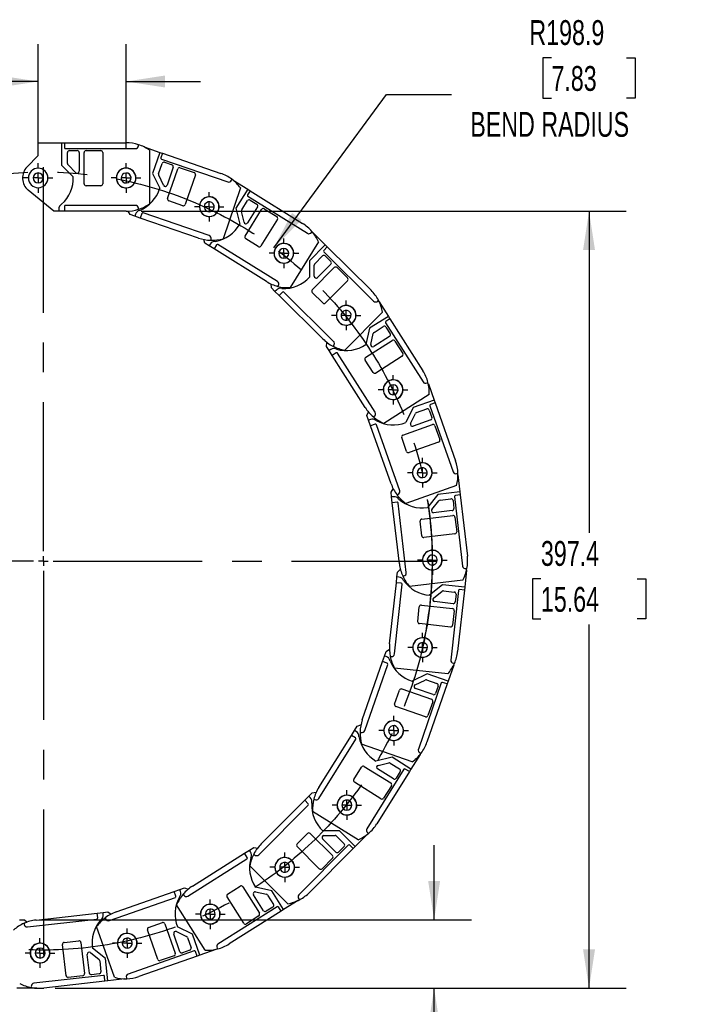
# Model space of a CAD drawing. Header units: millimetres. Extents: x 0 to 1676, y 0 to 1295.
# Tile 4 of 11: x 701 to 1042, y 315 to 819. Entities that reach past the tile are written whole.
import ezdxf

# ---------------------------------------------------------------- set-up
doc = ezdxf.new("R2010")
doc.units = ezdxf.units.MM
doc.header["$LTSCALE"] = 6
doc.linetypes.add('CENTERX2', pattern=[20.32, 12.7, -2.54, 2.54, -2.54])
doc.layers.add('CENTER', color=40, linetype='CENTERX2')
doc.layers.add('DIMENSIONS', color=140, linetype='Continuous', lineweight=25)
doc.styles.add('SLDTEXTSTYLE0', font='TXT', dxfattribs={"width": 0.7})
doc.dimstyles.new('SLDDIMSTYLE0', dxfattribs={"dimtxt": 12.948047, "dimasz": 19.812, "dimexe": 0, "dimexo": 0.0625, "dimgap": 3.237012, "dimtad": 0, "dimtih": 1, "dimtoh": 1, "dimdec": 1, "dimrnd": 1e-09, "dimzin": 12, "dimdsep": 46, "dimtxsty": 'SLDTEXTSTYLE0', "dimsah": 1, "dimcen": 0, "dimadec": 0, "dimazin": 3, "dimtfac": 1, "dimtdec": 1, "dimtofl": 0, "dimtmove": 0, "dimatfit": 3, "dimfxl": 0, "dimfrac": 2, "dimtolj": 1, "dimtzin": 12, "dimarcsym": 0})
doc.dimstyles.new('SLDDIMSTYLE1', dxfattribs={"dimtxt": 12.948047, "dimasz": 19.812, "dimexe": 0, "dimexo": 0.0625, "dimgap": 3.237012, "dimtad": 0, "dimtih": 1, "dimtoh": 1, "dimdec": 1, "dimrnd": 1e-09, "dimzin": 4, "dimdsep": 46, "dimtxsty": 'SLDTEXTSTYLE0', "dimsah": 1, "dimcen": 0.09, "dimadec": 0, "dimazin": 1, "dimtfac": 1, "dimtdec": 1, "dimtmove": 0, "dimatfit": 0, "dimfxl": 0, "dimfrac": 2, "dimtolj": 1, "dimtzin": 12, "dimarcsym": 0})
doc.dimstyles.new('SLDDIMSTYLE2', dxfattribs={"dimtxt": 12.948047, "dimasz": 19.812, "dimexe": 0, "dimexo": 0.0625, "dimgap": 3.237012, "dimtad": 0, "dimtih": 1, "dimtoh": 1, "dimdec": 1, "dimrnd": 1e-09, "dimzin": 12, "dimdsep": 46, "dimtxsty": 'SLDTEXTSTYLE0', "dimsah": 1, "dimcen": 0.09, "dimadec": 0, "dimazin": 3, "dimtfac": 1, "dimtdec": 1, "dimtofl": 0, "dimtmove": 0, "dimatfit": 3, "dimfxl": 0, "dimfrac": 2, "dimtolj": 1, "dimtzin": 12, "dimarcsym": 0})

# ---------------------------------------------------------------- blocks, each defined once
blk = doc.blocks.new('_D')
at = {"layer": 'DIMENSIONS'}
for p, q in [((972.83, 799.29), (968.48, 799.29)), ((968.48, 799.29), (968.48, 778.71)), ((1011.31, 799.29), (1015.65, 799.29)), ((1015.65, 799.29), (1015.65, 778.71)), ((830.82, 702.17), (888.45, 780.48)), ((888.45, 780.48), (921.78, 780.48)), ((968.48, 778.71), (972.83, 778.71)), ((1015.65, 778.71), (1011.31, 778.71))]:
    blk.add_line(p, q, dxfattribs=at)
blk.add_solid([(830.82, 702.17), (845.02, 716.33), (840.11, 719.94)], dxfattribs=at)
at = {"layer": 'DIMENSIONS', "char_height": 12.7, "attachment_point": 1, "style": 'SLDTEXTSTYLE0'}
for s, insert in [('R198.9', (961.55, 818.55)), ('7.83', (972.83, 795.08)), ('BEND RADIUS', (931.31, 771.6))]:
    blk.add_mtext(s, dxfattribs=dict(at, insert=insert))
blk = doc.blocks.new('_D_1')
at = {"layer": 'DIMENSIONS'}
for p, q in [((710.25, 752.99), (710.25, 806.22)), ((755.25, 753.04), (755.25, 806.22)), ((624.22, 799.29), (619.87, 799.29)), ((619.87, 799.29), (619.87, 778.71)), ((662.69, 799.29), (667.04, 799.29)), ((667.04, 799.29), (667.04, 778.71)), ((710.25, 787.17), (674.29, 787.17)), ((755.25, 787.17), (793.35, 787.17)), ((619.87, 778.71), (624.22, 778.71)), ((667.04, 778.71), (662.69, 778.71))]:
    blk.add_line(p, q, dxfattribs=at)
for points in [[(710.25, 787.17), (690.44, 790.22), (690.44, 784.13)], [(755.25, 787.17), (775.06, 784.13), (775.06, 790.22)]]:
    blk.add_solid(points, dxfattribs=at)
at = {"layer": 'DIMENSIONS', "char_height": 12.7, "attachment_point": 1, "style": 'SLDTEXTSTYLE0'}
for s, insert in [('45.0', (624.22, 818.55)), ('1.77', (624.22, 795.08)), ('PITCH', (617.28, 771.6))]:
    blk.add_mtext(s, dxfattribs=dict(at, insert=insert))
blk = doc.blocks.new('_D_2')
at = {"layer": 'DIMENSIONS'}
for p, q in [((762.87, 720.83), (1011.12, 720.83)), ((992.07, 720.83), (992.07, 556.38)), ((967.44, 532.9), (963.1, 532.9)), ((963.1, 532.9), (963.1, 512.32)), ((1016.69, 532.9), (1021.04, 532.9)), ((1021.04, 532.9), (1021.04, 512.32)), ((963.1, 512.32), (967.44, 512.32)), ((992.07, 323.46), (992.07, 509.42)), ((1021.04, 512.32), (1016.69, 512.32)), ((718.89, 323.46), (1011.12, 323.46))]:
    blk.add_line(p, q, dxfattribs=at)
for points in [[(992.07, 720.83), (989.02, 701.02), (995.12, 701.02)], [(992.07, 323.46), (995.12, 343.27), (989.02, 343.27)]]:
    blk.add_solid(points, dxfattribs=at)
at = {"layer": 'DIMENSIONS', "char_height": 12.7, "attachment_point": 1, "style": 'SLDTEXTSTYLE0'}
for s, insert in [('397.4', (967.44, 552.17)), ('15.64', (967.44, 528.69))]:
    blk.add_mtext(s, dxfattribs=dict(at, insert=insert))
blk = doc.blocks.new('_D_3')
at = {"layer": 'DIMENSIONS'}
for p, q in [((912.82, 358.46), (912.82, 396.56)), ((710.89, 358.46), (931.87, 358.46)), ((718.89, 323.46), (931.87, 323.46)), ((912.82, 286.43), (912.82, 323.46)), ((950.92, 286.43), (912.82, 286.43)), ((974.27, 286.43), (969.92, 286.43)), ((969.92, 286.43), (969.92, 265.85)), ((1012.74, 286.43), (1017.09, 286.43)), ((1017.09, 286.43), (1017.09, 265.85)), ((969.92, 265.85), (974.27, 265.85)), ((1017.09, 265.85), (1012.74, 265.85))]:
    blk.add_line(p, q, dxfattribs=at)
for points in [[(912.82, 358.46), (915.87, 378.27), (909.77, 378.27)], [(912.82, 323.46), (909.77, 303.65), (915.87, 303.65)]]:
    blk.add_solid(points, dxfattribs=at)
at = {"layer": 'DIMENSIONS', "char_height": 12.7, "attachment_point": 1, "style": 'SLDTEXTSTYLE0'}
for s, insert in [('35.0', (974.27, 305.7)), ('1.38', (974.27, 282.22))]:
    blk.add_mtext(s, dxfattribs=dict(at, insert=insert))
blk = doc.blocks.new('SW_CENTERMARKSYMBOL_0')
at = {"layer": 'CENTER', "color": 0}
for p, q in [((0, 5.08), (0, 7.54)), ((-5.08, 0), (-7.54, 0)), ((0, 0), (-2.54, 0)), ((0, 0), (0, 2.54)), ((0, 0), (0, -2.54)), ((0, 0), (2.54, 0)), ((5.08, 0), (7.54, 0)), ((0, -5.08), (0, -7.54))]:
    blk.add_line(p, q, dxfattribs=at)
blk = doc.blocks.new('SW_CENTERMARKSYMBOL_1')
at = {"layer": 'CENTER', "color": 0}
for p, q in [((0, 5.08), (0, 7.59)), ((-5.08, 0), (-7.59, 0)), ((0, 0), (-2.54, 0)), ((0, 0), (0, 2.54)), ((0, 0), (0, -2.54)), ((0, 0), (2.54, 0)), ((5.08, 0), (7.59, 0)), ((0, -5.08), (0, -7.59))]:
    blk.add_line(p, q, dxfattribs=at)
blk = doc.blocks.new('SW_CENTERMARKSYMBOL_2')
at = {"layer": 'CENTER', "color": 0}
for p, q in [((0, 5.08), (0, 7.54)), ((-5.08, 0), (-7.54, 0)), ((0, 0), (-2.54, 0)), ((0, 0), (0, 2.54)), ((0, 0), (0, -2.54)), ((0, 0), (2.54, 0)), ((5.08, 0), (7.54, 0)), ((0, -5.08), (0, -7.54))]:
    blk.add_line(p, q, dxfattribs=at)
blk = doc.blocks.new('SW_CENTERMARKSYMBOL_3')
at = {"layer": 'CENTER', "color": 0}
for p, q in [((0, 5.08), (0, 7.59)), ((-5.08, 0), (-7.59, 0)), ((0, 0), (-2.54, 0)), ((0, 0), (0, 2.54)), ((0, 0), (0, -2.54)), ((0, 0), (2.54, 0)), ((5.08, 0), (7.59, 0)), ((0, -5.08), (0, -7.59))]:
    blk.add_line(p, q, dxfattribs=at)
blk = doc.blocks.new('SW_CENTERMARKSYMBOL_4')
at = {"layer": 'CENTER', "color": 0}
for p, q in [((0, 5.08), (0, 7.54)), ((-5.08, 0), (-7.54, 0)), ((0, 0), (-2.54, 0)), ((0, 0), (0, 2.54)), ((0, 0), (0, -2.54)), ((0, 0), (2.54, 0)), ((5.08, 0), (7.54, 0)), ((0, -5.08), (0, -7.54))]:
    blk.add_line(p, q, dxfattribs=at)
blk = doc.blocks.new('SW_CENTERMARKSYMBOL_5')
at = {"layer": 'CENTER', "color": 0}
for p, q in [((0, 5.08), (0, 7.54)), ((-5.08, 0), (-7.54, 0)), ((0, 0), (-2.54, 0)), ((0, 0), (0, 2.54)), ((0, 0), (0, -2.54)), ((0, 0), (2.54, 0)), ((5.08, 0), (7.54, 0)), ((0, -5.08), (0, -7.54))]:
    blk.add_line(p, q, dxfattribs=at)
blk = doc.blocks.new('SW_CENTERMARKSYMBOL_6')
at = {"layer": 'CENTER', "color": 0}
for p, q in [((0, 5.08), (0, 7.59)), ((-5.08, 0), (-7.59, 0)), ((0, 0), (-2.54, 0)), ((0, 0), (0, 2.54)), ((0, 0), (0, -2.54)), ((0, 0), (2.54, 0)), ((5.08, 0), (7.59, 0)), ((0, -5.08), (0, -7.59))]:
    blk.add_line(p, q, dxfattribs=at)
blk = doc.blocks.new('SW_CENTERMARKSYMBOL_7')
at = {"layer": 'CENTER', "color": 0}
for p, q in [((0, 5.08), (0, 7.59)), ((-5.08, 0), (-7.59, 0)), ((0, 0), (-2.54, 0)), ((0, 0), (0, 2.54)), ((0, 0), (0, -2.54)), ((0, 0), (2.54, 0)), ((5.08, 0), (7.59, 0)), ((0, -5.08), (0, -7.59))]:
    blk.add_line(p, q, dxfattribs=at)
blk = doc.blocks.new('SW_CENTERMARKSYMBOL_8')
at = {"layer": 'CENTER', "color": 0}
for p, q in [((0, 5.08), (0, 7.54)), ((-5.08, 0), (-7.54, 0)), ((0, 0), (-2.54, 0)), ((0, 0), (0, 2.54)), ((0, 0), (0, -2.54)), ((0, 0), (2.54, 0)), ((5.08, 0), (7.54, 0)), ((0, -5.08), (0, -7.54))]:
    blk.add_line(p, q, dxfattribs=at)
blk = doc.blocks.new('SW_CENTERMARKSYMBOL_9')
at = {"layer": 'CENTER', "color": 0}
for p, q in [((0, 5.08), (0, 7.59)), ((-5.08, 0), (-7.59, 0)), ((0, 0), (-2.54, 0)), ((0, 0), (0, 2.54)), ((0, 0), (0, -2.54)), ((0, 0), (2.54, 0)), ((5.08, 0), (7.59, 0)), ((0, -5.08), (0, -7.59))]:
    blk.add_line(p, q, dxfattribs=at)
blk = doc.blocks.new('SW_CENTERMARKSYMBOL_10')
at = {"layer": 'CENTER', "color": 0}
for p, q in [((0, 5.08), (0, 7.54)), ((-5.08, 0), (-7.54, 0)), ((0, 0), (-2.54, 0)), ((0, 0), (0, 2.54)), ((0, 0), (0, -2.54)), ((0, 0), (2.54, 0)), ((5.08, 0), (7.54, 0)), ((0, -5.08), (0, -7.54))]:
    blk.add_line(p, q, dxfattribs=at)
blk = doc.blocks.new('SW_CENTERMARKSYMBOL_11')
at = {"layer": 'CENTER', "color": 0}
for p, q in [((0, 5.08), (0, 7.54)), ((-5.08, 0), (-7.54, 0)), ((0, 0), (-2.54, 0)), ((0, 0), (0, 2.54)), ((0, 0), (0, -2.54)), ((0, 0), (2.54, 0)), ((5.08, 0), (7.54, 0)), ((0, -5.08), (0, -7.54))]:
    blk.add_line(p, q, dxfattribs=at)
blk = doc.blocks.new('SW_CENTERMARKSYMBOL_12')
at = {"layer": 'CENTER', "color": 0}
for p, q in [((0, 5.08), (0, 7.59)), ((-5.08, 0), (-7.59, 0)), ((0, 0), (-2.54, 0)), ((0, 0), (0, 2.54)), ((0, 0), (0, -2.54)), ((0, 0), (2.54, 0)), ((5.08, 0), (7.59, 0)), ((0, -5.08), (0, -7.59))]:
    blk.add_line(p, q, dxfattribs=at)
blk = doc.blocks.new('SW_CENTERMARKSYMBOL_13')
at = {"layer": 'CENTER', "color": 0}
for p, q in [((0, 5.08), (0, 7.54)), ((-5.08, 0), (-7.54, 0)), ((0, 0), (-2.54, 0)), ((0, 0), (0, 2.54)), ((0, 0), (0, -2.54)), ((0, 0), (2.54, 0)), ((5.08, 0), (7.54, 0)), ((0, -5.08), (0, -7.54))]:
    blk.add_line(p, q, dxfattribs=at)
blk = doc.blocks.new('SW_CENTERMARKSYMBOL_14')
at = {"layer": 'CENTER', "color": 0}
for p, q in [((0, 5.08), (0, 7.59)), ((-5.08, 0), (-7.59, 0)), ((0, 0), (-2.54, 0)), ((0, 0), (0, 2.54)), ((0, 0), (0, -2.54)), ((0, 0), (2.54, 0)), ((5.08, 0), (7.59, 0)), ((0, -5.08), (0, -7.59))]:
    blk.add_line(p, q, dxfattribs=at)
blk = doc.blocks.new('SW_CENTERMARKSYMBOL_16')
at = {"layer": 'CENTER', "color": 0}
for p, q in [((0, 5.08), (0, 201.49)), ((-5.08, 0), (-201.49, 0)), ((0, 0), (-2.54, 0)), ((0, 0), (0, 2.54)), ((0, 0), (0, -2.54)), ((0, 0), (2.54, 0)), ((5.08, 0), (201.49, 0)), ((0, -5.08), (0, -201.49))]:
    blk.add_line(p, q, dxfattribs=at)

msp = doc.modelspace()

# ---------------------------------------------------------------- linework, layer by layer
for p, q in [((710.25, 749.33), (710.25, 755.83)), ((710.25, 755.83), (722.25, 755.83)), ((722.25, 755.83), (722.25, 744.43)), ((722.25, 755.83), (723.75, 755.83)), ((723.75, 755.83), (723.75, 753.33)), ((723.75, 755.83), (755.25, 755.83)), ((724.25, 752.83), (760.05, 752.83)), ((725.25, 745.24), (725.25, 750.83)), ((726.25, 751.83), (730.25, 751.83)), ((731.25, 750.83), (731.25, 741.24)), ((733.75, 734.83), (733.75, 750.83)), ((734.75, 751.83), (742.25, 751.83)), ((743.25, 750.83), (743.25, 734.83)), ((761.55, 754.33), (761.55, 754.86)), ((764.51, 753.68), (772.46, 750.94)), ((767.25, 752.06), (767.25, 724.6)), ((772.46, 750.94), (768.75, 740.16)), ((772.46, 750.94), (773.88, 750.45)), ((773.88, 750.45), (773.06, 748.09)), ((773.88, 750.45), (803.66, 740.2)), ((704.51, 743.4), (710.25, 749.33)), ((773.37, 747.46), (807.22, 735.8)), ((774.94, 745.86), (778.72, 744.56)), ((722.25, 744.43), (728.24, 738.44)), ((729.54, 740.54), (725.54, 744.54)), ((771.85, 739.96), (773.67, 745.24)), ((779.34, 743.29), (776.22, 734.22)), ((776.5, 727.34), (781.7, 742.47)), ((782.98, 743.09), (790.07, 740.65)), ((768.75, 740.16), (772.46, 732.55)), ((774.38, 734.11), (771.9, 739.19)), ((790.69, 739.38), (785.48, 724.25)), ((809.13, 736.73), (809.3, 737.23)), ((810.03, 736.68), (817.45, 732.06)), ((718.25, 720.83), (705.15, 731.67)), ((742.25, 733.83), (734.75, 733.83)), ((813.78, 732.73), (804.84, 706.76)), ((817.45, 732.06), (811.43, 722.38)), ((818.73, 731.27), (817.4, 729.14)), ((817.45, 732.06), (818.73, 731.27)), ((818.73, 731.27), (845.47, 714.63)), ((784.21, 723.63), (777.12, 726.07)), ((814.41, 721.48), (817.36, 726.23)), ((817.57, 728.45), (847.97, 709.55)), ((818.74, 726.55), (822.13, 724.44)), ((720.75, 720.83), (718.25, 720.83)), ((720.75, 721.83), (720.75, 720.83)), ((723.75, 720.83), (720.75, 720.83)), ((723.75, 723.33), (723.75, 720.83)), ((755.25, 720.83), (723.75, 720.83)), ((760.05, 723.83), (724.25, 723.83)), ((757.28, 719.15), (756.24, 720.85)), ((761.55, 721.8), (761.55, 722.33)), ((811.43, 722.38), (813.35, 714.13)), ((815.57, 715.22), (814.28, 720.73)), ((816.13, 708.15), (824.58, 721.74)), ((822.45, 723.06), (817.39, 714.92)), ((825.95, 722.06), (832.32, 718.1)), ((759.65, 718.34), (757.28, 719.15)), ((759.97, 719.28), (759.65, 718.34)), ((762.48, 717.36), (759.65, 718.34)), ((763.3, 719.73), (762.48, 717.36)), ((792.27, 707.11), (762.48, 717.36)), ((797.78, 708.38), (763.93, 720.04)), ((832.64, 716.72), (824.2, 703.13)), ((850.03, 710.03), (850.31, 710.48)), ((795.57, 704.45), (794.92, 706.38)), ((798.54, 705.97), (798.71, 706.47)), ((822.82, 702.81), (816.45, 706.77)), ((853.68, 705.1), (839.17, 681.77)), ((850.89, 709.78), (857.1, 703.62)), ((797.7, 703.13), (795.57, 704.45)), ((798.22, 703.98), (797.7, 703.13)), ((800.24, 701.54), (797.7, 703.13)), ((801.56, 703.67), (800.24, 701.54)), ((826.99, 684.91), (800.24, 701.54)), ((832.65, 684.92), (802.25, 703.83)), ((857.1, 703.62), (849.08, 695.53)), ((858.17, 702.57), (856.41, 700.79)), ((856.41, 700.08), (881.84, 674.88)), ((857.1, 703.62), (858.17, 702.57)), ((858.17, 702.57), (880.54, 680.39)), ((849.08, 695.53), (849.12, 687.05)), ((851.78, 693.99), (855.72, 697.96)), ((857.13, 697.96), (859.97, 695.15)), ((850.49, 680.61), (861.75, 691.97)), ((851.52, 687.63), (851.49, 693.28)), ((859.98, 693.73), (853.23, 686.93)), ((863.17, 691.98), (868.49, 686.7)), ((868.5, 685.29), (857.23, 673.92)), ((829.62, 681.58), (829.42, 683.61)), ((831.4, 679.82), (829.62, 681.58)), ((832.1, 680.53), (831.4, 679.82)), ((833.53, 677.71), (831.4, 679.82)), ((832.85, 682.4), (833.13, 682.86)), ((835.29, 679.48), (833.53, 677.71)), ((855.9, 655.53), (833.53, 677.71)), ((861.42, 654.28), (836, 679.49)), ((855.82, 673.92), (850.49, 679.2)), ((883.96, 674.89), (884.33, 675.27)), ((884.74, 674.45), (889.42, 667.06)), ((886.41, 669.27), (867.07, 649.76)), ((889.42, 667.06), (879.8, 660.96)), ((890.23, 665.8), (888.12, 664.46)), ((889.42, 667.06), (890.23, 665.8)), ((890.23, 665.8), (907.09, 639.19)), ((879.8, 660.96), (877.95, 652.69)), ((882.09, 658.86), (886.81, 661.85)), ((887.96, 663.77), (907.13, 633.53)), ((888.19, 661.54), (890.33, 658.17)), ((877.85, 646.11), (891.36, 654.67)), ((880.41, 652.72), (881.65, 658.24)), ((890.02, 656.79), (881.93, 651.65)), ((857.72, 651.7), (857.98, 653.73)), ((859.06, 649.59), (857.72, 651.7)), ((859.91, 650.13), (859.06, 649.59)), ((860.67, 647.06), (859.06, 649.59)), ((861.06, 651.78), (861.43, 652.16)), ((892.74, 654.37), (896.76, 648.03)), ((862.78, 648.4), (860.67, 647.06)), ((877.54, 620.45), (860.67, 647.06)), ((882.64, 618.01), (863.47, 648.24)), ((881.55, 638.39), (877.54, 644.73)), ((896.45, 646.65), (882.93, 638.08)), ((909.2, 633.07), (909.65, 633.36)), ((909.87, 632.47), (912.79, 624.23)), ((910.34, 627.04), (887.14, 612.33)), ((902.04, 620.42), (898.39, 612.77)), ((912.79, 624.23), (902.04, 620.42)), ((903.81, 617.86), (909.07, 619.73)), ((910.63, 621.34), (922.58, 587.59)), ((913.29, 622.81), (910.93, 621.98)), ((912.79, 624.23), (913.29, 622.81)), ((913.29, 622.81), (923.8, 593.12)), ((878.46, 616.31), (879.16, 618.23)), ((879.29, 613.96), (878.46, 616.31)), ((881.73, 615.65), (882.18, 615.94)), ((900.81, 612.25), (903.24, 617.35)), ((910.35, 619.12), (911.69, 615.35)), ((880.24, 614.29), (879.29, 613.96)), ((880.29, 611.13), (879.29, 613.96)), ((882.65, 611.96), (880.29, 611.13)), ((890.81, 581.43), (880.29, 611.13)), ((895.24, 577.91), (883.29, 611.66)), ((896.83, 606.37), (911.91, 611.72)), ((911.08, 614.07), (902.04, 610.87)), ((913.19, 611.11), (915.69, 604.04)), ((898.72, 598.03), (896.22, 605.1)), ((915.08, 602.76), (900, 597.42)), ((924.49, 586.68), (924.99, 586.86)), ((925.01, 585.94), (926.02, 577.26)), ((924.26, 580.55), (898.37, 571.38)), ((890.79, 577.19), (891.9, 578.9)), ((891.08, 574.71), (890.79, 577.19)), ((892.07, 574.82), (891.08, 574.71)), ((891.42, 571.73), (891.08, 574.71)), ((893.82, 575.82), (894.33, 576)), ((914.69, 575.94), (909.43, 569.3)), ((926.02, 577.26), (914.69, 575.94)), ((923.27, 574.92), (927.4, 539.36)), ((926.19, 575.77), (923.71, 575.48)), ((926.02, 577.26), (926.19, 575.77)), ((926.19, 575.77), (929.82, 544.48)), ((893.91, 572.02), (891.42, 571.73)), ((895.06, 540.44), (891.42, 571.73)), ((898.59, 536.02), (894.46, 571.58)), ((911.67, 568.25), (915.18, 572.68)), ((915.85, 573.06), (921.39, 573.7)), ((922.5, 572.82), (922.97, 568.85)), ((906.48, 563.41), (922.38, 565.26)), ((922.09, 567.74), (912.57, 566.63)), ((923.48, 564.38), (924.35, 556.93)), ((906.47, 554.85), (905.6, 562.3)), ((923.47, 555.82), (907.58, 553.97)), ((893.49, 530.84), (893.82, 533.82)), ((893.82, 533.82), (894.09, 536.31)), ((894.81, 533.71), (893.82, 533.82)), ((894.09, 536.31), (895.55, 537.73)), ((896.74, 534.29), (897.27, 534.35)), ((929.4, 537.21), (928.45, 528.52)), ((929.06, 538.05), (929.59, 538.11)), ((890.06, 499.53), (893.49, 530.84)), ((892.52, 494.43), (896.42, 530.02)), ((895.98, 530.57), (893.49, 530.84)), ((927.47, 532.12), (900.18, 528.95)), ((917.11, 529.76), (910.51, 524.46)), ((928.45, 528.52), (917.11, 529.76)), ((912.45, 522.94), (916.86, 526.48)), ((917.6, 526.69), (923.15, 526.08)), ((925.25, 526.86), (921.35, 491.27)), ((924.03, 524.98), (923.6, 521)), ((928.28, 527.03), (924.85, 495.72)), ((928.28, 527.03), (925.8, 527.3)), ((928.45, 528.52), (928.28, 527.03)), ((906.32, 519.38), (922.22, 517.63)), ((922.5, 520.12), (912.97, 521.16)), ((904.4, 511.04), (905.22, 518.49)), ((923.11, 516.53), (922.29, 509.08)), ((921.19, 508.19), (905.28, 509.93)), ((887.38, 493.35), (888.2, 495.72)), ((888.2, 495.72), (889.94, 496.78)), ((876.08, 460.76), (886.4, 490.52)), ((877.34, 455.24), (889.07, 489.07)), ((886.4, 490.52), (887.38, 493.35)), ((888.76, 489.7), (886.4, 490.52)), ((888.32, 493.03), (887.38, 493.35)), ((890.34, 493.16), (890.87, 493.1)), ((922.82, 488.73), (919.96, 480.47)), ((922.68, 489.62), (923.21, 489.56)), ((919.8, 484.2), (892.5, 487.19)), ((909.19, 484.21), (901.56, 480.51)), ((919.96, 480.47), (909.19, 484.21)), ((903.12, 478.59), (908.21, 481.06)), ((916.47, 479.56), (904.74, 445.74)), ((908.97, 481.1), (914.25, 479.27)), ((919.46, 479.05), (909.14, 449.29)), ((919.46, 479.05), (917.1, 479.87)), ((919.96, 480.47), (919.46, 479.05)), ((892.62, 468.78), (895.07, 475.87)), ((896.35, 476.49), (911.46, 471.24)), ((912.28, 473.61), (903.23, 476.75)), ((914.87, 478), (913.56, 474.22)), ((912.08, 469.97), (909.62, 462.89)), ((908.35, 462.27), (893.23, 467.51)), ((870.5, 452.79), (872.09, 455.34)), ((872.09, 455.34), (873.41, 457.46)), ((872.93, 454.81), (872.09, 455.34)), ((873.41, 457.46), (875.35, 458.1)), ((874.93, 454.49), (875.43, 454.32)), ((853.8, 426.08), (870.5, 452.79)), ((853.8, 420.42), (872.77, 450.78)), ((872.62, 451.47), (870.5, 452.79)), ((901.65, 439.19), (875.7, 448.19)), ((905.66, 443.83), (906.17, 443.66)), ((891.3, 441.56), (883.05, 439.65)), ((884.14, 437.44), (889.65, 438.71)), ((890.41, 438.58), (895.14, 435.62)), ((900.97, 435.52), (891.3, 441.56)), ((905.61, 442.94), (900.97, 435.52)), ((871.72, 430.22), (875.69, 436.58)), ((877.07, 436.9), (890.64, 428.42)), ((897.37, 435.41), (878.4, 405.05)), ((900.18, 434.25), (883.48, 407.53)), ((891.96, 430.54), (883.83, 435.62)), ((895.46, 434.25), (893.34, 430.85)), ((900.18, 434.25), (898.06, 435.57)), ((900.97, 435.52), (900.18, 434.25)), ((885.6, 420.36), (872.04, 428.84)), ((848.71, 421.69), (850.47, 423.46)), ((850.47, 423.46), (852.5, 423.65)), ((890.96, 427.04), (886.98, 420.68)), ((824.36, 397.24), (846.59, 419.56)), ((846.59, 419.56), (848.71, 421.69)), ((848.36, 417.8), (846.59, 419.56)), ((849.41, 420.98), (848.71, 421.69)), ((851.28, 420.23), (851.74, 419.94)), ((823.1, 391.72), (848.36, 417.09)), ((873.93, 399.35), (850.64, 413.91)), ((864.37, 403.97), (855.9, 403.95)), ((872.45, 395.93), (864.37, 403.97)), ((878.87, 402.99), (879.33, 402.7)), ((842.75, 397.28), (848.04, 402.59)), ((849.45, 402.6), (860.79, 391.31)), ((862.56, 393.08), (855.76, 399.84)), ((856.47, 401.55), (862.12, 401.56)), ((862.83, 401.27), (866.79, 397.33)), ((878.62, 402.12), (872.45, 395.93)), ((815.88, 392.49), (818.41, 394.09)), ((818.41, 394.09), (820.53, 395.42)), ((818.95, 393.24), (818.41, 394.09)), ((820.53, 395.42), (822.55, 395.16)), ((854.09, 384.57), (842.75, 395.86)), ((868.91, 396.63), (843.65, 371.26)), ((871.39, 394.87), (849.17, 372.54)), ((866.79, 395.92), (863.97, 393.08)), ((871.39, 394.87), (869.62, 396.63)), ((872.45, 395.93), (871.39, 394.87)), ((786.78, 370.58), (817.06, 389.68)), ((789.24, 375.68), (815.88, 392.49)), ((817.21, 390.37), (815.88, 392.49)), ((820.6, 392.09), (820.98, 391.71)), ((860.8, 389.89), (855.5, 384.58)), ((838.03, 366.7), (818.57, 386.08)), ((750.19, 362.49), (779.91, 372.94)), ((779.91, 372.94), (782.74, 373.93)), ((780.74, 370.58), (779.91, 372.94)), ((782.74, 373.93), (785.09, 374.76)), ((783.07, 372.99), (782.74, 373.93)), ((785.09, 374.76), (787.01, 374.06)), ((807.17, 371.62), (813.51, 375.62)), ((814.89, 375.31), (823.43, 361.78)), ((829.74, 373.33), (821.48, 375.2)), ((821.49, 372.73), (827.01, 371.48)), ((835.82, 363.69), (829.74, 373.33)), ((746.66, 358.07), (780.43, 369.94)), ((784.42, 371.5), (784.71, 371.05)), ((815.39, 356.71), (806.86, 370.24)), ((825.54, 363.11), (820.43, 371.22)), ((827.64, 371.04), (830.62, 366.32)), ((843.22, 368.35), (835.82, 363.69)), ((843.66, 369.14), (844.04, 368.76)), ((795.76, 342.86), (781.1, 366.09)), ((832.53, 365.16), (802.25, 346.05)), ((834.55, 362.89), (807.91, 346.08)), ((830.31, 364.94), (826.92, 362.8)), ((834.55, 362.89), (833.22, 365)), ((835.82, 363.69), (834.55, 362.89)), ((700.77, 358.46), (703.27, 358.46)), ((703.27, 358.46), (704.66, 357.3)), ((704.76, 354.81), (740.33, 358.86)), ((709.19, 358.33), (740.48, 361.9)), ((740.48, 361.9), (743.46, 362.24)), ((740.77, 359.41), (740.48, 361.9)), ((743.46, 362.24), (745.95, 362.52)), ((743.58, 361.24), (743.46, 362.24)), ((744.57, 359.49), (744.74, 358.98)), ((745.95, 362.52), (747.66, 361.41)), ((823.12, 360.4), (816.77, 356.4)), ((703.04, 356.66), (703.1, 356.13)), ((749.23, 329.04), (740.12, 354.96)), ((771.46, 338.17), (766.15, 353.26)), ((766.77, 354.54), (773.84, 357.03)), ((775.12, 356.42), (780.42, 341.32)), ((789.15, 351.17), (781.51, 354.84)), ((723.57, 346.89), (731.03, 347.74)), ((782.78, 342.15), (779.6, 351.19)), ((780.98, 352.43), (786.08, 349.98)), ((786.59, 349.41), (788.44, 344.14)), ((792.93, 340.42), (789.15, 351.17)), ((724.5, 329.88), (722.69, 345.78)), ((732.13, 346.86), (733.94, 330.96)), ((744.64, 338.62), (738.02, 343.89)), ((790.05, 342.59), (756.28, 330.71)), ((787.83, 342.87), (784.06, 341.54)), ((801.18, 343.32), (792.93, 340.42)), ((801.78, 343.99), (802.07, 343.53)), ((736.43, 331.24), (735.34, 340.77)), ((736.96, 341.66), (741.39, 338.14)), ((741.76, 337.47), (742.39, 331.92)), ((745.94, 327.29), (744.64, 338.62)), ((791.52, 339.92), (761.8, 329.47)), ((779.81, 340.05), (772.74, 337.56)), ((791.52, 339.92), (790.69, 342.28)), ((792.93, 340.42), (791.52, 339.92)), ((743.61, 330.05), (708.04, 325.99)), ((733.06, 329.85), (725.61, 329)), ((741.51, 330.81), (737.53, 330.36)), ((744.44, 327.12), (744.16, 329.61)), ((754.62, 328.28), (745.94, 327.29)), ((755.36, 328.8), (755.54, 328.29)), ((709.53, 323.46), (699.27, 323.46)), ((706.72, 324.33), (706.78, 323.81)), ((744.44, 327.12), (713.15, 323.56)), ((745.94, 327.29), (744.44, 327.12))]:
    msp.add_line(p, q)
for centre, radius, start, end in [((755.25, 734.83), 21, 72.5453, 90.0028), ((724.25, 753.33), 0.5, 180, 270), ((726.25, 750.83), 1, 90, 180), ((730.25, 750.83), 1, 360, 90), ((734.75, 750.83), 1, 90, 180), ((742.25, 750.83), 1, 360, 90), ((760.05, 754.33), 1.5, 270, 0), ((755.25, 734.83), 21, 55.1535, 72.5453), ((773.54, 747.93), 0.5, 161, 251), ((774.61, 744.91), 1, 71, 161), ((710.25, 737.83), 8, 135.9208, 230.4022), ((710.25, 737.83), 5, 0, 180), ((710.25, 737.83), 2.55, 0, 180), ((726.25, 745.24), 1, 180, 225), ((730.25, 741.24), 1, 225, 360), ((755.25, 737.83), 5.05, 90, 270), ((755.25, 737.83), 5, 341, 161), ((755.25, 737.83), 2.55, 341, 161), ((755.25, 737.83), 5.05, 270, 90), ((778.39, 743.61), 1, 341, 71), ((782.65, 742.15), 1, 71, 161), ((789.74, 739.7), 1, 341, 71), ((710.25, 737.83), 5, 180, 0), ((710.25, 737.83), 2.55, 180, 0), ((710.25, 737.83), 18, 311.8103, 1.9432), ((755.25, 737.83), 5, 161, 341), ((755.25, 737.83), 2.55, 161, 341), ((772.79, 739.63), 1, 161, 206), ((796.82, 720.34), 21, 53.5453, 71.0028), ((807.71, 737.22), 1.5, 251, 341), ((796.82, 720.34), 21, 36.1535, 53.5453), ((734.75, 734.83), 1, 180, 270), ((742.25, 734.83), 1, 270, 0), ((755.25, 737.83), 18, 292.8103, 342.9432), ((775.27, 734.55), 1, 206, 341), ((777.44, 727.02), 1, 161, 251), ((797.8, 723.18), 5.05, 71, 251), ((797.76, 723.11), 5, 148.125, 328.125), ((797.76, 723.11), 5, 328.125, 148.125), ((797.76, 723.11), 2.55, 328.125, 148.125), ((797.8, 723.18), 5.05, 251, 71), ((817.83, 728.88), 0.5, 148.125, 238.125), ((818.21, 725.7), 1, 58.125, 148.125), ((723.55, 721.93), 2.8, 117.6205, 182.1017), ((724.25, 723.33), 0.5, 90, 180), ((755.25, 741.83), 21, 269.9972, 287.4547), ((762.65, 718.47), 2.8, 98.6205, 163.1017), ((760.05, 722.33), 1.5, 360, 90), ((755.25, 741.83), 21, 287.4547, 304.8465), ((784.53, 724.58), 1, 251, 341), ((797.76, 723.11), 2.55, 148.125, 328.125), ((815.26, 720.96), 1, 148.125, 193.125), ((821.6, 723.59), 1, 328.125, 58.125), ((825.43, 721.21), 1, 58.125, 148.125), ((763.77, 719.56), 0.5, 71, 161), ((816.54, 715.45), 1, 193.125, 328.125), ((831.79, 717.25), 1, 328.125, 58.125), ((797.76, 723.11), 18, 279.9353, 330.0682), ((834.39, 696.8), 21, 40.6703, 58.1278), ((848.76, 710.82), 1.5, 238.125, 328.125), ((834.39, 696.8), 21, 23.2785, 40.6703), ((799.1, 726.96), 21, 250.9972, 268.4547), ((797.29, 706.96), 1.5, 341, 71), ((800.65, 702.59), 2.8, 85.7455, 150.2267), ((799.1, 726.96), 21, 268.4547, 285.8465), ((816.98, 707.62), 1, 148.125, 238.125), ((801.99, 703.4), 0.5, 58.125, 148.125), ((823.35, 703.66), 1, 238.125, 328.125), ((835.91, 699.29), 5, 135.25, 315.25), ((835.97, 699.35), 5.05, 58.125, 238.125), ((835.91, 699.29), 5, 315.25, 135.25), ((835.97, 699.35), 5.05, 238.125, 58.125), ((835.91, 699.29), 2.55, 135.25, 315.25), ((835.91, 699.29), 2.55, 315.25, 135.25), ((856.76, 700.44), 0.5, 135.25, 225.25), ((856.43, 697.25), 1, 45.25, 135.25), ((859.27, 694.44), 1, 315.25, 45.25), ((852.49, 693.29), 1, 135.25, 180.25), ((862.46, 691.27), 1, 45.25, 135.25), ((838.08, 702.74), 21, 238.1222, 255.5797), ((831.86, 683.65), 1.5, 328.125, 58.125), ((835.91, 699.29), 18, 267.0603, 317.1932), ((852.52, 687.63), 1, 180.25, 315.25), ((867.79, 685.99), 1, 315.25, 45.25), ((834.16, 678.63), 2.8, 72.8705, 137.3517), ((838.08, 702.74), 21, 255.5797, 272.9715), ((851.2, 679.91), 1, 135.25, 225.25), ((865.76, 665.47), 21, 27.7953, 45.2528), ((835.64, 679.13), 0.5, 45.25, 135.25), ((882.89, 675.94), 1.5, 225.25, 315.25), ((865.76, 665.47), 21, 10.4035, 27.7953), ((856.52, 674.63), 1, 225.25, 315.25), ((867.8, 667.56), 5, 122.375, 302.375), ((867.87, 667.61), 5.05, 45.25, 225.25), ((867.87, 667.61), 5.05, 225.25, 45.25), ((867.8, 667.56), 5, 302.375, 122.375), ((867.8, 667.56), 2.55, 302.375, 122.375), ((867.8, 667.56), 2.55, 122.375, 302.375), ((887.34, 661.01), 1, 32.375, 122.375), ((888.38, 664.04), 0.5, 122.375, 212.375), ((870.69, 670.45), 21, 225.2472, 242.7047), ((882.63, 658.02), 1, 122.375, 167.375), ((889.49, 657.63), 1, 302.375, 32.375), ((891.9, 653.83), 1, 32.375, 122.375), ((861.49, 647.82), 2.8, 59.9955, 124.4767), ((870.69, 670.45), 21, 242.7047, 260.0965), ((860.37, 653.22), 1.5, 315.25, 45.25), ((867.8, 667.56), 18, 254.1853, 304.3182), ((881.39, 652.5), 1, 167.375, 302.375), ((863.05, 647.97), 0.5, 32.375, 122.375), ((878.38, 645.26), 1, 122.375, 212.375), ((895.91, 647.5), 1, 302.375, 32.375), ((882.4, 638.93), 1, 212.375, 302.375), ((891.89, 629.56), 5.05, 32.375, 212.375), ((891.81, 629.53), 5, 289.5, 109.5), ((889.36, 627.95), 21, 14.9203, 32.3778), ((891.81, 629.53), 5, 109.5, 289.5), ((891.89, 629.56), 5.05, 212.375, 32.375), ((891.81, 629.53), 2.55, 109.5, 289.5), ((891.81, 629.53), 2.55, 289.5, 109.5), ((908.4, 634.34), 1.5, 212.375, 302.375), ((889.36, 627.95), 21, 357.5285, 14.9203), ((895.27, 631.7), 21, 212.3722, 229.8297), ((909.41, 618.79), 1, 19.5, 109.5), ((911.1, 621.51), 0.5, 109.5, 199.5), ((881.27, 611.69), 2.8, 47.1205, 111.6017), ((895.27, 631.7), 21, 229.8297, 247.2215), ((881.37, 617.2), 1.5, 302.375, 32.375), ((904.14, 616.92), 1, 109.5, 154.5), ((910.74, 615.01), 1, 289.5, 19.5), ((882.82, 611.49), 0.5, 19.5, 109.5), ((891.81, 629.53), 18, 241.3103, 291.4432), ((901.71, 611.82), 1, 154.5, 289.5), ((912.25, 610.77), 1, 19.5, 109.5), ((897.16, 605.43), 1, 109.5, 199.5), ((914.75, 603.7), 1, 289.5, 19.5), ((899.67, 598.36), 1, 199.5, 289.5), ((906.75, 587.1), 5, 96.625, 276.625), ((906.83, 587.11), 5.05, 19.5, 199.5), ((906.75, 587.1), 2.55, 96.625, 276.625), ((906.75, 587.1), 5, 276.625, 96.625), ((906.75, 587.1), 2.55, 276.625, 96.625), ((904.01, 586.11), 21, 2.0453, 19.5028), ((906.83, 587.11), 5.05, 199.5, 19.5), ((923.99, 588.09), 1.5, 199.5, 289.5), ((904.01, 586.11), 21, 344.6535, 2.0453), ((910.61, 588.44), 21, 199.4972, 216.9547), ((892.49, 572.06), 2.8, 34.2455, 98.7267), ((910.61, 588.44), 21, 216.9547, 234.3465), ((893.83, 577.41), 1.5, 289.5, 19.5), ((923.76, 574.98), 0.5, 96.625, 186.625), ((893.96, 571.52), 0.5, 6.625, 96.625), ((906.75, 587.1), 18, 228.4353, 278.5682), ((915.96, 572.06), 1, 96.625, 141.625), ((921.51, 572.71), 1, 6.625, 96.625), ((912.45, 567.63), 1, 141.625, 276.625), ((921.97, 568.73), 1, 276.625, 6.625), ((922.49, 564.26), 1, 6.625, 96.625), ((906.6, 562.42), 1, 96.625, 186.625), ((907.46, 554.97), 1, 186.625, 276.625), ((923.36, 556.81), 1, 276.625, 6.625), ((911.86, 542.41), 5, 83.75, 263.75), ((911.94, 542.4), 5.05, 6.625, 186.625), ((911.86, 542.41), 2.55, 83.75, 263.75), ((911.86, 542.41), 5, 263.75, 83.75), ((911.86, 542.41), 2.55, 263.75, 83.75), ((908.96, 542.05), 21, 349.1703, 6.6278), ((915.92, 542.86), 21, 186.6222, 204.0797), ((911.94, 542.4), 5.05, 186.625, 6.625), ((928.89, 539.54), 1.5, 186.625, 276.625), ((915.92, 542.86), 21, 204.0797, 221.4715), ((897.1, 535.84), 1.5, 276.625, 6.625), ((908.96, 542.05), 21, 331.7785, 349.1703), ((894.61, 530.92), 2.8, 21.3705, 85.8517), ((895.92, 530.07), 0.5, 353.75, 83.75), ((911.86, 542.41), 18, 215.5603, 265.6932), ((917.49, 525.7), 1, 83.75, 128.75), ((923.04, 525.09), 1, 353.75, 83.75), ((925.74, 526.81), 0.5, 83.75, 173.75), ((906.21, 518.38), 1, 83.75, 173.75), ((913.08, 522.16), 1, 128.75, 263.75), ((922.6, 521.11), 1, 263.75, 353.75), ((922.11, 516.64), 1, 353.75, 83.75), ((905.39, 510.93), 1, 173.75, 263.75), ((921.3, 509.19), 1, 263.75, 353.75), ((910.94, 497.24), 21, 173.7472, 191.2047), ((906.88, 497.71), 5, 70.875, 250.875), ((906.96, 497.68), 5.05, 353.75, 173.75), ((906.88, 497.71), 2.55, 70.875, 250.875), ((906.88, 497.71), 5, 250.875, 70.875), ((906.88, 497.71), 2.55, 250.875, 70.875), ((891.03, 494.59), 1.5, 263.75, 353.75), ((906.96, 497.68), 5.05, 173.75, 353.75), ((903.98, 498), 21, 336.2953, 353.7528), ((887.5, 490.35), 2.8, 8.4955, 72.9767), ((888.59, 489.23), 0.5, 340.875, 70.875), ((906.88, 497.71), 18, 202.6853, 252.8182), ((910.94, 497.24), 21, 191.2047, 208.5965), ((903.98, 498), 21, 318.9035, 336.2953), ((922.84, 491.11), 1.5, 173.75, 263.75), ((903.55, 477.69), 1, 115.875, 250.875), ((908.64, 480.16), 1, 70.875, 115.875), ((913.92, 478.33), 1, 340.875, 70.875), ((916.94, 479.4), 0.5, 70.875, 160.875), ((896.02, 475.54), 1, 70.875, 160.875), ((912.61, 474.55), 1, 250.875, 340.875), ((893.56, 468.45), 1, 160.875, 250.875), ((911.14, 470.3), 1, 340.875, 70.875), ((895.92, 453.88), 21, 160.8722, 178.3297), ((892.07, 455.23), 5, 58, 238), ((892.14, 455.19), 5.05, 340.875, 160.875), ((892.07, 455.23), 5, 238, 58), ((908.68, 463.21), 1, 250.875, 340.875), ((871.54, 452.38), 2.8, 355.6205, 60.1017), ((895.92, 453.88), 21, 178.3297, 195.7215), ((875.92, 455.73), 1.5, 250.875, 340.875), ((892.14, 455.19), 5.05, 160.875, 340.875), ((892.07, 455.23), 2.55, 58, 238), ((892.07, 455.23), 2.55, 238, 58), ((872.35, 451.05), 0.5, 328, 58), ((892.07, 455.23), 18, 189.8103, 239.9432), ((889.3, 456.17), 21, 323.4203, 340.8778), ((889.3, 456.17), 21, 306.0285, 323.4203), ((906.15, 445.25), 1.5, 160.875, 250.875), ((889.88, 437.74), 1, 58, 103), ((876.54, 436.05), 1, 58, 148), ((884.36, 436.46), 1, 103, 238), ((894.61, 434.78), 1, 328, 58), ((897.79, 435.15), 0.5, 58, 148), ((872.56, 429.69), 1, 148, 238), ((890.11, 427.57), 1, 328, 58), ((892.49, 431.38), 1, 238, 328), ((871.61, 414.95), 21, 147.9972, 165.4547), ((847.51, 418.92), 2.8, 342.7455, 47.2267), ((868.16, 417.13), 18, 176.9353, 227.0682), ((871.61, 414.95), 21, 165.4547, 182.8465), ((852.53, 421.22), 1.5, 238, 328), ((868.16, 417.13), 5, 45.125, 225.125), ((868.22, 417.07), 5.05, 148, 328), ((868.22, 417.07), 5.05, 328, 148), ((868.16, 417.13), 5, 225.125, 45.125), ((868.16, 417.13), 2.55, 45.125, 225.125), ((868.16, 417.13), 2.55, 225.125, 45.125), ((886.13, 421.21), 1, 238, 328), ((848.01, 417.44), 0.5, 315.125, 45.125), ((848.75, 401.89), 1, 45.125, 135.125), ((879.67, 404.26), 1.5, 148, 238), ((865.68, 418.66), 21, 310.5453, 328.0028), ((856.47, 400.55), 1, 90.125, 225.125), ((862.13, 400.56), 1, 45.125, 90.125), ((865.68, 418.66), 21, 293.1535, 310.5453), ((816.64, 391.66), 2.8, 329.8705, 34.3517), ((839.24, 382.42), 21, 135.1222, 152.5797), ((843.46, 396.57), 1, 135.125, 225.125), ((863.26, 393.79), 1, 225.125, 315.125), ((866.08, 396.62), 1, 315.125, 45.125), ((869.27, 396.27), 0.5, 45.125, 135.125), ((816.79, 390.11), 0.5, 302.25, 32.25), ((836.37, 385.31), 18, 164.0603, 214.1932), ((839.24, 382.42), 21, 152.5797, 169.9715), ((822.04, 392.78), 1.5, 225.125, 315.125), ((836.41, 385.24), 5.05, 135.125, 315.125), ((836.37, 385.31), 5, 32.25, 212.25), ((836.37, 385.31), 5, 212.25, 32.25), ((836.41, 385.24), 5.05, 315.125, 135.125), ((836.37, 385.31), 2.55, 32.25, 212.25), ((860.09, 390.6), 1, 315.125, 45.125), ((836.37, 385.31), 2.55, 212.25, 32.25), ((854.8, 385.28), 1, 225.125, 315.125), ((780.46, 371.97), 2.8, 316.9955, 21.4767), ((800.44, 357.92), 21, 122.2472, 139.7047), ((814.04, 374.78), 1, 32.25, 122.25), ((821.27, 371.75), 1, 77.25, 212.25), ((798.28, 361.38), 18, 151.1853, 201.3182), ((780.26, 370.42), 0.5, 289.375, 19.375), ((800.44, 357.92), 21, 139.7047, 157.0965), ((785.98, 371.85), 1.5, 212.25, 302.25), ((807.7, 370.78), 1, 122.25, 212.25), ((826.79, 370.51), 1, 32.25, 77.25), ((834.28, 387.36), 21, 280.2785, 297.6703), ((844.72, 370.2), 1.5, 135.125, 225.125), ((834.28, 387.36), 21, 297.6703, 315.1278), ((798.31, 361.3), 5.05, 122.25, 302.25), ((798.28, 361.38), 5, 19.375, 199.375), ((798.28, 361.38), 5, 199.375, 19.375), ((798.31, 361.3), 5.05, 302.25, 122.25), ((798.28, 361.38), 2.55, 19.375, 199.375), ((826.39, 363.65), 1, 212.25, 302.25), ((829.77, 365.78), 1, 302.25, 32.25), ((832.8, 364.73), 0.5, 32.25, 122.25), ((711.56, 337.47), 21, 96.4972, 113.9547), ((755.82, 346.54), 18, 138.3103, 188.4432), ((757.16, 342.68), 21, 126.8297, 144.2215), ((740.27, 359.36), 0.5, 276.5, 6.5), ((740.81, 360.83), 2.8, 304.1205, 8.6017), ((757.16, 342.68), 21, 109.3722, 126.8297), ((746.16, 359.48), 1.5, 199.375, 289.375), ((798.28, 361.38), 2.55, 199.375, 19.375), ((822.58, 361.25), 1, 302.25, 32.25), ((711.56, 337.47), 21, 113.9547, 131.3465), ((704.59, 356.3), 1.5, 186.5, 276.5), ((767.1, 353.6), 1, 109.375, 199.375), ((774.17, 356.08), 1, 19.375, 109.375), ((780.55, 351.53), 1, 64.375, 199.375), ((816.24, 357.24), 1, 212.25, 302.25), ((731.14, 346.74), 1, 6.5, 96.5), ((755.83, 346.45), 5.05, 109.375, 289.375), ((755.82, 346.54), 5, 6.5, 186.5), ((755.82, 346.54), 2.55, 6.5, 186.5), ((755.83, 346.45), 5.05, 289.375, 109.375), ((785.65, 349.08), 1, 19.375, 64.375), ((711.11, 341.44), 5.05, 96.5, 276.5), ((711.27, 341.46), 5, 0, 180), ((711.27, 341.46), 2.55, 0, 180), ((711.11, 341.44), 5.05, 276.5, 96.5), ((723.69, 345.89), 1, 96.5, 186.5), ((755.82, 346.54), 5, 186.5, 6.5), ((755.82, 346.54), 2.55, 186.5, 6.5), ((787.5, 343.81), 1, 289.375, 19.375), ((790.22, 342.11), 0.5, 19.375, 109.375), ((796.71, 363.84), 21, 267.4035, 284.7953), ((803.05, 344.79), 1.5, 122.25, 212.25), ((796.71, 363.84), 21, 284.7953, 302.2528), ((711.27, 341.46), 5, 180, 0), ((711.27, 341.46), 2.55, 180, 0), ((736.34, 340.88), 1, 51.5, 186.5), ((740.76, 337.36), 1, 6.5, 51.5), ((772.41, 338.5), 1, 199.375, 289.375), ((779.48, 340.99), 1, 289.375, 19.375), ((783.73, 342.48), 1, 199.375, 289.375), ((725.5, 330), 1, 186.5, 276.5), ((732.95, 330.85), 1, 276.5, 6.5), ((737.42, 331.36), 1, 186.5, 276.5), ((741.39, 331.81), 1, 276.5, 6.5), ((743.67, 329.55), 0.5, 6.5, 96.5), ((754.83, 349.28), 21, 254.5285, 271.9203), ((756.78, 329.29), 1.5, 109.375, 199.375), ((754.83, 349.28), 21, 271.9203, 289.3778), ((710.77, 344.42), 21, 241.6535, 259.0453), ((708.21, 324.5), 1.5, 96.5, 186.5), ((710.77, 344.42), 21, 259.0453, 276.5028)]:
    msp.add_arc(centre, radius, start, end)
at = {"layer": 'CENTER'}
msp.add_circle((712.91, 541.94), 198.95, dxfattribs=at)
msp.add_arc((712.91, 541.94), 199.03, 347.1519, 13.1161, dxfattribs=at)

# ---------------------------------------------------------------- block references
for name, p in [('SW_CENTERMARKSYMBOL_0', (710.25, 737.83)), ('SW_CENTERMARKSYMBOL_1', (755.25, 737.83)), ('SW_CENTERMARKSYMBOL_16', (712.91, 541.94)), ('SW_CENTERMARKSYMBOL_2', (797.76, 723.11)), ('SW_CENTERMARKSYMBOL_3', (835.97, 699.35)), ('SW_CENTERMARKSYMBOL_4', (867.8, 667.56)), ('SW_CENTERMARKSYMBOL_5', (891.81, 629.53)), ('SW_CENTERMARKSYMBOL_6', (906.83, 587.11)), ('SW_CENTERMARKSYMBOL_7', (911.94, 542.4)), ('SW_CENTERMARKSYMBOL_8', (906.88, 497.71)), ('SW_CENTERMARKSYMBOL_9', (892.14, 455.19)), ('SW_CENTERMARKSYMBOL_10', (868.16, 417.13)), ('SW_CENTERMARKSYMBOL_11', (836.37, 385.31)), ('SW_CENTERMARKSYMBOL_12', (798.31, 361.3)), ('SW_CENTERMARKSYMBOL_13', (755.82, 346.54)), ('SW_CENTERMARKSYMBOL_14', (711.11, 341.44))]:
    msp.add_blockref(name, p, dxfattribs=at)

# ---------------------------------------------------------------- dimensions: what is measured, and where the dimension line sits
at = {"layer": 'DIMENSIONS'}
dim = msp.add_linear_dim(base=(755.25, 787.17), p1=(710.25, 745.37), p2=(755.25, 745.42), text='<>\\PPITCH', dimstyle='SLDDIMSTYLE1', dxfattribs=at)
dim.commit()
dim.dimension.update_dxf_attribs({"geometry": '_D_1', "text_midpoint": (643.45, 787.17), "dimtype": 160})
dim = msp.add_radius_dim(center=(712.91, 541.94), mpoint=(830.82, 702.17), text='<>\\PBEND RADIUS', dimstyle='SLDDIMSTYLE0', dxfattribs=at)
dim.commit()
dim.dimension.update_dxf_attribs({"geometry": '_D', "text_midpoint": (992.07, 787.17), "dimtype": 164})
for base, p1, p2, dimstyle, picture, middle in [((992.07, 720.83), (711.27, 323.46), (755.25, 720.83), 'SLDDIMSTYLE2', '_D_2', (992.07, 532.9)), ((912.82, 323.46), (703.27, 358.46), (711.27, 323.46), 'SLDDIMSTYLE1', '_D_3', (912.82, 286.43))]:
    dim = msp.add_linear_dim(base=base, p1=p1, p2=p2, angle=90, dimstyle=dimstyle, dxfattribs=at)
    dim.commit()
    dim.dimension.update_dxf_attribs({"geometry": picture, "text_midpoint": middle, "dimtype": 160})

doc.saveas('drawing.dxf')
